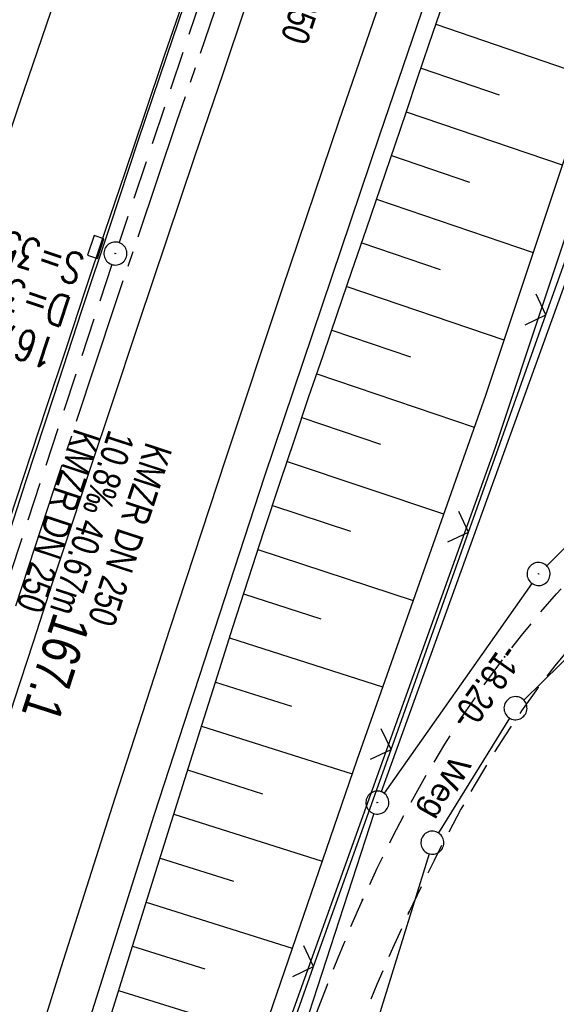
# Model space of a CAD drawing. Extents: x 508892 to 509489, y 458506 to 459473.
# Tile 30 of 63: x 509126 to 509161, y 458906 to 458970. Entities that reach past the tile are written whole.
import ezdxf

# ---------------------------------------------------------------- set-up
doc = ezdxf.new("R2010")
doc.units = 0
doc.header["$LTSCALE"] = 10
doc.header["$MEASUREMENT"] = 0
for name, pattern in [('ACHSE', [5.5, 4, -0.5, 0.5, -0.5]), ('LT00', [0]), ('LT11', [0.3, 0.2, -0.1]), ('STRICHLINIE2', [0.375, 0.25, -0.125])]:
    doc.linetypes.add(name, pattern=pattern)
doc.layers.get('0').update_dxf_attribs({"linetype": 'LT00'})
for name, color, linetype in [('--EK_FBR', 1, 'LT00'), ('--EK_Haltung', 7, 'STRICHLINIE2'), ('--EK_Haltung-Text', 140, 'LT00'), ('--EK_Schacht-Text', 5, 'LT00'), ('--EL_DFK_AB_L', 21, 'LT00'), ('--EL_DFK_AB_P', 7, 'LT00'), ('--EL_Haltung', 182, 'STRICHLINIE2'), ('--EL_Haltung-Text', 182, 'LT00'), ('-AX-093', 35, 'ACHSE'), ('-ST-93-1', 250, 'LT00'), ('ABSTAND', 8, 'LT00'), ('DFK_AB_L', 21, 'LT00'), ('DFK_AB_P', 7, 'LT00'), ('DFK_GZPKT', 250, 'LT00'), ('DFK_KATASTER', 250, 'LT00'), ('FELDWEG_TEXT', 250, 'Continuous'), ('V111_AFBR_BAB', 250, 'LT00'), ('V111_BOESCH', 250, 'LT00'), ('V111_BOSCHUNG', 250, 'LT00'), ('V111_FELDWEG', 250, 'LT11'), ('V111_GRABEN', 250, 'LT00'), ('V111_H_BORD', 8, 'LT00'), ('V111_KA_PRUF', 182, 'LT00'), ('V111_LD_MARK', 250, 'LT00'), ('V111_SINKK', 182, 'LT00'), ('V111_ZAUN', 40, 'LT00')]:
    doc.layers.add(name, color=color, linetype=linetype)
doc.styles.add('Beschrift', font='ARIAL.TTF')
doc.styles.add('Haltungsbeschriftung', font='ARIAL.TTF', dxfattribs={"width": 0.75})
doc.styles.add('schachtbeschriftung', font='romans.shx', dxfattribs={"width": 0.75, "height": 2})
doc.styles.get("Standard").update_dxf_attribs({"font": 'ARIAL.TTF'})

# ---------------------------------------------------------------- blocks, each defined once
blk = doc.blocks.new('SYMB7010')
at = {"color": 0, "linetype": 'ByBlock'}
for points in [[(-0.031408, 0.499213), (-0.093728, 0.49134), (-0.15457, 0.475719), (-0.212975, 0.452595), (-0.268021, 0.422333), (-0.31884, 0.385411), (-0.36463, 0.342411), (-0.40467, 0.29401), (-0.438329, 0.240973), (-0.465074, 0.184136), (-0.484486, 0.124395), (-0.496256, 0.062692), (-0.5002, 0)], [(0.5002, 0), (0.496256, 0.062692), (0.484485, 0.124395), (0.465074, 0.184136), (0.438329, 0.240973), (0.40467, 0.29401), (0.36463, 0.342411), (0.31884, 0.385411), (0.268021, 0.422333), (0.212975, 0.452595), (0.15457, 0.475719), (0.093728, 0.49134), (0.031408, 0.499213), (-0.031408, 0.499213)], [(-0.5002, 0), (-0.496256, -0.062692), (-0.484486, -0.124395), (-0.465075, -0.184136), (-0.438329, -0.240973), (-0.404671, -0.29401), (-0.36463, -0.342411), (-0.31884, -0.385411), (-0.268021, -0.422333), (-0.212975, -0.452595), (-0.154571, -0.475719), (-0.093728, -0.49134), (-0.031408, -0.499213), (0.031408, -0.499213)], [(0.031408, -0.499213), (0.093728, -0.491341), (0.15457, -0.475719), (0.212975, -0.452595), (0.268021, -0.422333), (0.31884, -0.385411), (0.36463, -0.342411), (0.404671, -0.294011), (0.438329, -0.240974), (0.465075, -0.184136), (0.484486, -0.124395), (0.496256, -0.062692), (0.500201, 0)]]:
    blk.add_lwpolyline(points, dxfattribs=at)
blk = doc.blocks.new('SYMB0003')
at = {"color": 0, "linetype": 'ByBlock'}
for p, q in [((-0.015712, 0), (0.010166, 0.012015)), ((0, -0.021257), (-0.015712, 0)), ((0.010166, 0.012015), (0, -0.021257))]:
    blk.add_line(p, q, dxfattribs=at)
for points in [[(-0.031395, 0.499013), (-0.093691, 0.491144), (-0.154509, 0.475528), (-0.21289, 0.452414), (-0.267913, 0.422164), (-0.318712, 0.385257), (-0.364484, 0.342274), (-0.404509, 0.293893), (-0.438154, 0.240877), (-0.464888, 0.184062), (-0.484292, 0.124345), (-0.496058, 0.062667), (-0.5, 0)], [(0.5, 0), (0.496057, 0.062667), (0.484292, 0.124345), (0.464888, 0.184062), (0.438153, 0.240877), (0.404509, 0.293893), (0.364484, 0.342274), (0.318712, 0.385257), (0.267913, 0.422164), (0.21289, 0.452414), (0.154509, 0.475528), (0.093691, 0.491144), (0.031395, 0.499013), (-0.031395, 0.499013)], [(-0.5, 0), (-0.496058, -0.062667), (-0.484292, -0.124345), (-0.464888, -0.184062), (-0.438154, -0.240877), (-0.404509, -0.293893), (-0.364485, -0.342274), (-0.318712, -0.385257), (-0.267914, -0.422164), (-0.21289, -0.452414), (-0.154509, -0.475529), (-0.093691, -0.491144), (-0.031395, -0.499014), (0.031395, -0.499014)], [(0.031395, -0.499014), (0.093691, -0.491144), (0.154509, -0.475529), (0.21289, -0.452414), (0.267914, -0.422164), (0.318712, -0.385257), (0.364485, -0.342274), (0.404509, -0.293893), (0.438154, -0.240877), (0.464889, -0.184062), (0.484292, -0.124345), (0.496058, -0.062667), (0.5, 0)]]:
    blk.add_lwpolyline(points, dxfattribs=at)
blk = doc.blocks.new('SYMB0011')
at = {"color": 0, "linetype": 'ByBlock'}
for p, q in [((0.5, 0), (-0.5, 0)), ((0, 0.5), (0, -0.5))]:
    blk.add_line(p, q, dxfattribs=at)
blk = doc.blocks.new('SYMB0024')
at = {"color": 0, "linetype": 'ByBlock'}
for p, q in [((-0.5, 0.5), (0, 0)), ((0, 0), (0.5, 0.5))]:
    blk.add_line(p, q, dxfattribs=at)
blk = doc.blocks.new('SYMB0652')
at = {"color": 0, "linetype": 'ByBlock'}
blk.add_lwpolyline([(-0.15, -0.075), (0.15, -0.075), (0.15, 0.075), (-0.15, 0.075), (-0.15, -0.075)], dxfattribs=at)

msp = doc.modelspace()

# ---------------------------------------------------------------- linework, layer by layer
at = {"layer": '--EK_FBR', "linetype": 'LT11', "flags": 128}
for points in [[(509295.725, 459263.501), (509295.165, 459262.922), (509294.666, 459262.289), (509294.234, 459261.609), (509293.873, 459260.889), (509292.396, 459257.908), (509290.922, 459254.927), (509289.451, 459251.945), (509287.987, 459248.959), (509286.529, 459245.97), (509285.081, 459242.976), (509283.694, 459240.082), (509282.314, 459237.185), (509280.94, 459234.285), (509279.568, 459231.384), (509278.195, 459228.483), (509276.82, 459225.584), (509275.395, 459222.593), (509273.965, 459219.604), (509272.533, 459216.616), (509271.099, 459213.629), (509269.666, 459210.641), (509268.235, 459207.652), (509266.807, 459204.661), (509265.921, 459202.797), (509265.04, 459200.931), (509264.166, 459199.061), (509263.302, 459197.187), (509262.451, 459195.308), (509261.616, 459193.421), (509260.799, 459191.527), (509260.034, 459189.701), (509259.285, 459187.869), (509258.549, 459186.031), (509257.824, 459184.189), (509257.061, 459182.228), (509256.302, 459180.266), (509255.543, 459178.305), (509254.779, 459176.345), (509254.007, 459174.388), (509253.016, 459171.925), (509252.006, 459169.47), (509250.98, 459167.021), (509249.94, 459164.578), (509248.888, 459162.14), (509247.826, 459159.706), (509246.756, 459157.276), (509245.654, 459154.79), (509244.549, 459152.306), (509243.444, 459149.822), (509242.343, 459147.336), (509241.247, 459144.848), (509239.602, 459141.067), (509237.977, 459137.278), (509236.37, 459133.48), (509234.779, 459129.676), (509233.202, 459125.865), (509231.638, 459122.05), (509230.085, 459118.229), (509228.542, 459114.405), (509227.006, 459110.577), (509225.475, 459106.747), (509223.949, 459102.916), (509222.425, 459099.084), (509220.737, 459094.839), (509219.05, 459090.594), (509217.362, 459086.35), (509215.672, 459082.106), (509214.231, 459078.493), (509212.788, 459074.881), (509211.339, 459071.27), (509209.885, 459067.663), (509208.423, 459064.058), (509206.951, 459060.457), (509205.469, 459056.861), (509204.262, 459053.957), (509203.049, 459051.055), (509201.831, 459048.155), (509200.611, 459045.255), (509199.391, 459042.356), (509198.173, 459039.457), (509196.959, 459036.555), (509195.749, 459033.652), (509194.548, 459030.745), (509193.229, 459027.526), (509191.92, 459024.303), (509190.618, 459021.077), (509189.32, 459017.849), (509188.025, 459014.62), (509183.421, 459002.149), (509183.311, 459001.142), (509183.209, 459000.136), (509183.123, 458999.129), (509183.06, 458998.122), (509183.029, 458997.115), (509183.036, 458996.107), (509183.101, 458994.936), (509183.227, 458993.767), (509183.409, 458992.604), (509183.644, 458991.45), (509183.928, 458990.307), (509184.259, 458989.178), (509184.592, 458988.178), (509184.953, 458987.19), (509185.336, 458986.21), (509185.733, 458985.235), (509186.139, 458984.263), (509186.547, 458983.29), (509186.951, 458982.314), (509187.392, 458981.209), (509187.814, 458980.095), (509188.21, 458978.972), (509188.576, 458977.841), (509188.906, 458976.7), (509189.195, 458975.55), (509189.437, 458974.389), (509189.627, 458973.219), (509189.78, 458971.8), (509189.851, 458970.372), (509189.842, 458968.939), (509189.754, 458967.505), (509189.588, 458966.077), (509189.347, 458964.659), (509189.033, 458963.257), (509188.645, 458961.875), (509188.139, 458960.389), (509187.554, 458958.934), (509186.895, 458957.511), (509186.168, 458956.121), (509185.379, 458954.765), (509184.533, 458953.442), (509183.636, 458952.155), (509182.695, 458950.904), (509181.729, 458949.706), (509180.729, 458948.54), (509179.699, 458947.401), (509178.644, 458946.285), (509177.567, 458945.189), (509176.473, 458944.108), (509175.366, 458943.039), (509174.249, 458941.977), (509173.128, 458940.919), (509172.005, 458939.86), (509170.706, 458938.626), (509169.416, 458937.382), (509168.137, 458936.128), (509166.875, 458934.859), (509165.633, 458933.572), (509164.416, 458932.266), (509163.226, 458930.938), (509162.069, 458929.584), (509160.947, 458928.202), (509159.866, 458926.789), (509158.776, 458925.269), (509157.731, 458923.715), (509156.729, 458922.13), (509155.767, 458920.518), (509154.841, 458918.881), (509153.95, 458917.224), (509153.09, 458915.549), (509152.258, 458913.86), (509151.451, 458912.159), (509150.386, 458909.825), (509149.36, 458907.477), (509148.37, 458905.116), (509147.413, 458902.743), (509146.486, 458900.359), (509145.586, 458897.965), (509144.712, 458895.563), (509143.859, 458893.152), (509143.002, 458890.667), (509142.163, 458888.175), (509141.338, 458885.678), (509140.526, 458883.177), (509139.722, 458880.672), (509138.924, 458878.165), (509138.13, 458875.657), (509137.337, 458873.149), (509136.541, 458870.641), (509135.756, 458868.181), (509134.969, 458865.722), (509134.181, 458863.263), (509133.395, 458860.804), (509132.614, 458858.344), (509131.84, 458855.882), (509131.074, 458853.417), (509130.32, 458850.948), (509129.58, 458848.476), (509128.83, 458845.915), (509128.095, 458843.349), (509127.371, 458840.78), (509126.656, 458838.208), (509125.947, 458835.634), (509125.241, 458833.059), (509124.536, 458830.484), (509123.828, 458827.91), (509123.116, 458825.337), (509122.395, 458822.767), (509121.664, 458820.199), (509120.923, 458817.645), (509120.172, 458815.094), (509119.414, 458812.545), (509118.651, 458809.998), (509117.886, 458807.451), (509117.123, 458804.903), (509116.364, 458802.355), (509115.611, 458799.804), (509114.869, 458797.251), (509114.032, 458794.317), (509113.209, 458791.378), (509112.397, 458788.436), (509111.594, 458785.492), (509110.798, 458782.546), (509110.005, 458779.598), (509109.213, 458776.651), (509108.419, 458773.704), (509107.517, 458770.375), (509106.612, 458767.048), (509105.705, 458763.721), (509104.799, 458760.394), (509103.895, 458757.066), (509102.996, 458753.737), (509102.103, 458750.406), (509101.22, 458747.073), (509100.347, 458743.737), (509099.4, 458740.058), (509098.466, 458736.375), (509097.545, 458732.69), (509096.633, 458729.002), (509095.729, 458725.312), (509094.832, 458721.62), (509093.106, 458714.464), (509091.396, 458707.305), (509089.704, 458700.141), (509088.031, 458692.972), (509087.314, 458689.871), (509086.603, 458686.769), (509085.899, 458683.664), (509085.206, 458680.558), (509084.524, 458677.449), (509083.857, 458674.338), (509083.205, 458671.223), (509082.572, 458668.104), (509081.956, 458664.972), (509081.358, 458661.837), (509080.775, 458658.699), (509080.204, 458655.558), (509079.643, 458652.416), (509079.088, 458649.272), (509078.538, 458646.128), (509077.309, 458639.07), (509076.475, 458634.267), (509075.449, 458628.336), (509074.425, 458622.404), (509073.401, 458616.473), (509072.377, 458610.541), (509071.352, 458604.609), (509070.324, 458598.678), (509069.292, 458592.746), (509068.899, 458590.49), (509068.508, 458588.234), (509068.122, 458585.977), (509067.744, 458583.719), (509067.377, 458581.46), (509067.023, 458579.198), (509066.686, 458576.934), (509066.368, 458574.668), (509066.11, 458572.704), (509065.864, 458570.739), (509065.629, 458568.772), (509065.401, 458566.804), (509065.175, 458564.835), (509064.95, 458562.867), (509064.709, 458560.79), (509064.46, 458558.713), (509064.2, 458556.638), (509063.906, 458554.417), (509063.6, 458552.198), (509063.283, 458549.98), (509062.959, 458547.763), (509062.633, 458545.546), (509062.308, 458543.329), (509062.305, 458543.306)], [(509059.23, 458544.472), (509059.717, 458548.079), (509060.334, 458552.631), (509060.955, 458557.184), (509061.443, 458560.742), (509061.936, 458564.3), (509062.434, 458567.857), (509062.94, 458571.412), (509063.454, 458574.967), (509063.991, 458578.61), (509064.537, 458582.252), (509065.092, 458585.892), (509065.652, 458589.532), (509066.217, 458593.171), (509066.827, 458597.067), (509067.442, 458600.962), (509068.065, 458604.856), (509068.698, 458608.748), (509069.342, 458612.639), (509070, 458616.527), (509070.673, 458620.412), (509071.333, 458624.126), (509072.006, 458627.838), (509072.691, 458631.548), (509073.385, 458635.256), (509074.087, 458638.962), (509074.123, 458639.153), (509074.793, 458642.668), (509075.503, 458646.373), (509076.949, 458653.905), (509078.397, 458661.437), (509079.849, 458668.969), (509080.451, 458672.086), (509081.056, 458675.203), (509081.668, 458678.318), (509082.289, 458681.431), (509082.921, 458684.542), (509083.569, 458687.65), (509084.234, 458690.753), (509084.919, 458693.852), (509085.566, 458696.684), (509086.23, 458699.511), (509086.908, 458702.336), (509087.6, 458705.157), (509088.301, 458707.976), (509089.009, 458710.794), (509089.723, 458713.61), (509090.44, 458716.426), (509091.157, 458719.241), (509091.872, 458722.057), (509092.689, 458725.294), (509093.503, 458728.531), (509094.315, 458731.769), (509095.128, 458735.007), (509095.944, 458738.243), (509096.765, 458741.479), (509097.594, 458744.712), (509098.69, 458748.935), (509099.802, 458753.154), (509100.927, 458757.369), (509102.064, 458761.581), (509103.213, 458765.79), (509104.371, 458769.997), (509105.537, 458774.201), (509106.654, 458778.203), (509107.776, 458782.205), (509108.901, 458786.205), (509110.026, 458790.206), (509111.149, 458794.206), (509112.269, 458798.208), (509113.162, 458801.412), (509114.054, 458804.617), (509114.945, 458807.821), (509115.839, 458811.025), (509116.736, 458814.228), (509117.639, 458817.43), (509118.549, 458820.629), (509119.948, 458825.483), (509121.366, 458830.332), (509122.801, 458835.176), (509124.252, 458840.015), (509125.717, 458844.851), (509127.195, 458849.682), (509128.554, 458854.092), (509129.924, 458858.499), (509131.306, 458862.902), (509132.701, 458867.3), (509134.111, 458871.693), (509135.156, 458874.912), (509136.207, 458878.129), (509137.265, 458881.344), (509138.327, 458884.558), (509139.391, 458887.772), (509140.456, 458890.985), (509141.521, 458894.2), (509142.149, 458896.099), (509142.781, 458897.996), (509143.42, 458899.892), (509144.07, 458901.783), (509144.735, 458903.668), (509145.42, 458905.547), (509146.127, 458907.417), (509146.862, 458909.276), (509147.627, 458911.124), (509148.428, 458912.959), (509149.394, 458915.045), (509150.412, 458917.108), (509151.485, 458919.144), (509152.612, 458921.149), (509153.795, 458923.12), (509155.036, 458925.053), (509156.335, 458926.944), (509157.693, 458928.789), (509158.783, 458930.181), (509159.906, 458931.547), (509161.058, 458932.889), (509162.236, 458934.209), (509163.437, 458935.511), (509164.657, 458936.797), (509165.893, 458938.069), (509167.142, 458939.332), (509168.4, 458940.586), (509169.663, 458941.836), (509170.743, 458942.901), (509171.821, 458943.969), (509172.891, 458945.042), (509173.95, 458946.126), (509174.992, 458947.222), (509176.015, 458948.336), (509177.012, 458949.472), (509177.98, 458950.632), (509178.914, 458951.821), (509179.81, 458953.043), (509180.594, 458954.194), (509181.337, 458955.375), (509182.035, 458956.584), (509182.682, 458957.82), (509183.274, 458959.082), (509183.806, 458960.368), (509184.272, 458961.678), (509184.669, 458963.01), (509184.988, 458964.345), (509185.236, 458965.695), (509185.413, 458967.059), (509185.52, 458968.43), (509185.56, 458969.806), (509185.532, 458971.181), (509185.439, 458972.553), (509185.23, 458974.269), (509184.92, 458975.969), (509184.514, 458977.648), (509184.013, 458979.302), (509183.421, 458980.927), (509182.925, 458982.109), (509182.378, 458983.268), (509181.78, 458984.399), (509181.128, 458985.497), (509180.422, 458986.557), (509179.443, 458987.843), (509178.371, 458989.06), (509177.206, 458990.207), (509176.675, 458990.678), (509176.125, 458991.129), (509175.556, 458991.551), (509174.967, 458991.938), (509174.356, 458992.281), (509173.722, 458992.574), (509173.066, 458992.808)]]:
    msp.add_lwpolyline(points, dxfattribs=at)
at = {"layer": '--EK_FBR'}
msp.add_lwpolyline([(509101.791, 458805.626), (509107.869, 458828.242), (509114.539, 458851.853), (509121.358, 458874.708), (509128.025, 458896.786), (509134.861, 458918.497), (509142.083, 458940.566), (509149.559, 458962.753), (509156.84, 458984.09), (509159.697, 458992.052), (509164.729, 459006.158), (509172.751, 459028.261), (509181.102, 459050.16), (509189.381, 459071.423), (509198.414, 459093.95)], dxfattribs=at)
at = {"layer": '--EK_FBR', "color": 2}
for points in [[(509137.038, 458972.29), (509135.524, 458967.89)], [(509140.826, 458971.105), (509139.336, 458966.715), (509137.504, 458961.305), (509135.678, 458955.892), (509133.858, 458950.478), (509132.046, 458945.061), (509130.772, 458941.236), (509129.503, 458937.409), (509128.241, 458933.58), (509126.986, 458929.749), (509125.74, 458925.914), (509124.504, 458922.077), (509123.147, 458917.822), (509121.802, 458913.562), (509120.469, 458909.3), (509119.146, 458905.034)], [(509135.524, 458967.89), (509134.237, 458964.076), (509132.952, 458960.261), (509131.669, 458956.446), (509130.389, 458952.629), (509129.114, 458948.811), (509127.845, 458944.991), (509125.431, 458937.664), (509123.043, 458930.329), (509120.682, 458922.985), (509117.288, 458912.264), (509113.952, 458901.524)]]:
    msp.add_lwpolyline(points, dxfattribs=at)
at = {"layer": '--EK_Haltung'}
for p, q in [((509145.082, 458992.976), (509132.588, 458955.733)), ((509132.115, 458954.309), (509119.898, 458917.091))]:
    msp.add_line(p, q, dxfattribs=at)
at = {"layer": '--EL_DFK_AB_L'}
for p, q in [((509174.426, 458988.594), (509149.655, 458920.014)), ((509180.369, 458954.6), (509160.421, 458934.709)), ((509159.458, 458933.567), (509149.833, 458919.922)), ((509149.168, 458918.597), (509122.133, 458835.613))]:
    msp.add_line(p, q, dxfattribs=at)
at = {"layer": '--EL_Haltung'}
for p, q in [((509145.082, 458992.976), (509132.588, 458955.733)), ((509132.115, 458954.309), (509119.898, 458917.091))]:
    msp.add_line(p, q, dxfattribs=at)
at = {"layer": '-AX-093', "ltscale": 0.2}
msp.add_lwpolyline([(509179.91, 459082.237), (509175.307, 459070.472), (509170.757, 459058.686), (509166.261, 459046.88), (509161.82, 459035.053), (509157.434, 459023.206), (509153.104, 459011.338), (509148.83, 458999.449), (509144.614, 458987.54), (509140.456, 458975.611), (509136.357, 458963.661), (509132.317, 458951.691), (509128.338, 458939.701), (509124.419, 458927.691), (509120.563, 458915.66), (509116.768, 458903.61)], dxfattribs=at)
at = {"layer": 'DFK_AB_L'}
for p, q in [((509174.426, 458988.594), (509149.655, 458920.014)), ((509180.369, 458954.6), (509160.421, 458934.709)), ((509159.458, 458933.567), (509149.833, 458919.922)), ((509149.168, 458918.597), (509122.133, 458835.613))]:
    msp.add_line(p, q, dxfattribs=at)
at = {"layer": 'DFK_KATASTER'}
for p, q in [((509172.386, 458939.224), (509158.925, 458925.975)), ((509157.996, 458924.812), (509153.375, 458917.338)), ((509152.759, 458915.982), (509127.632, 458834.626))]:
    msp.add_line(p, q, dxfattribs=at)
at = {"layer": 'V111_AFBR_BAB'}
msp.add_lwpolyline([(509101.791, 458805.626), (509107.869, 458828.242), (509114.539, 458851.853), (509121.358, 458874.708), (509128.025, 458896.786), (509134.861, 458918.497), (509142.083, 458940.566), (509149.559, 458962.753), (509156.84, 458984.09), (509159.697, 458992.052), (509164.729, 459006.158), (509172.751, 459028.261), (509181.102, 459050.16), (509189.381, 459071.423), (509198.414, 459093.95)], dxfattribs=at)
at = {"layer": 'V111_AFBR_BAB', "color": 0}
for points in [[(509137.038, 458972.29), (509135.524, 458967.89)], [(509140.826, 458971.105), (509139.336, 458966.715), (509137.504, 458961.305), (509135.678, 458955.892), (509133.858, 458950.478), (509132.046, 458945.061), (509130.772, 458941.236), (509129.503, 458937.409), (509128.241, 458933.58), (509126.986, 458929.749), (509125.74, 458925.914), (509124.504, 458922.077), (509123.147, 458917.822), (509121.802, 458913.562), (509120.469, 458909.3), (509119.146, 458905.034)], [(509135.524, 458967.89), (509134.237, 458964.076), (509132.952, 458960.261), (509131.669, 458956.446), (509130.389, 458952.629), (509129.114, 458948.811), (509127.845, 458944.991), (509125.431, 458937.664), (509123.043, 458930.329), (509120.682, 458922.985), (509117.288, 458912.264), (509113.952, 458901.524)]]:
    msp.add_lwpolyline(points, dxfattribs=at)
at = {"layer": 'V111_BOESCH'}
msp.add_lwpolyline([(509131.896, 458904.966), (509133.261, 458909.342), (509134.63, 458913.715), (509136.002, 458918.088), (509136.994, 458921.247), (509137.989, 458924.405), (509138.989, 458927.562), (509139.995, 458930.716), (509141.01, 458933.868), (509142.036, 458937.017), (509143.075, 458940.161), (509143.996, 458942.909), (509144.925, 458945.655), (509145.861, 458948.398), (509146.802, 458951.139), (509147.744, 458953.88), (509148.686, 458956.62), (509149.625, 458959.361), (509150.558, 458962.102), (509151.289, 458964.265), (509152.019, 458966.428), (509152.751, 458968.59), (509153.487, 458970.751)], dxfattribs=at)
at = {"layer": 'V111_BOSCHUNG'}
for p, q in [((509153.208, 458969.934), (509163.508, 458966.401)), ((509152.24, 458967.081), (509157.332, 458965.348)), ((509151.281, 458964.239), (509161.432, 458960.783)), ((509150.319, 458961.397), (509155.4, 458959.667)), ((509149.35, 458958.558), (509159.532, 458955.091)), ((509148.377, 458955.72), (509153.48, 458953.983)), ((509147.401, 458952.883), (509157.633, 458949.4)), ((509146.426, 458950.046), (509151.555, 458948.3)), ((509145.455, 458947.208), (509155.698, 458943.72)), ((509144.484, 458944.355), (509149.594, 458942.629)), ((509143.522, 458941.501), (509153.71, 458938.086)), ((509142.567, 458938.63), (509147.644, 458936.955)), ((509141.628, 458935.768), (509151.726, 458932.463)), ((509140.694, 458932.89), (509145.715, 458931.273)), ((509139.773, 458930.022), (509149.742, 458926.838)), ((509138.859, 458927.151), (509143.803, 458925.585)), ((509137.953, 458924.291), (509147.756, 458921.187)), ((509137.052, 458921.43), (509141.916, 458919.889)), ((509136.153, 458918.568), (509145.806, 458915.511)), ((509135.254, 458915.705), (509140.043, 458914.189)), ((509134.357, 458912.843), (509143.856, 458909.834)), ((509133.457, 458909.968), (509138.171, 458908.488)), ((509132.558, 458907.093), (509141.914, 458904.182))]:
    msp.add_line(p, q, dxfattribs=at)
at = {"layer": 'V111_FELDWEG', "flags": 128}
for points in [[(509295.725, 459263.501), (509295.165, 459262.922), (509294.666, 459262.289), (509294.234, 459261.609), (509293.873, 459260.889), (509292.396, 459257.908), (509290.922, 459254.927), (509289.451, 459251.945), (509287.987, 459248.959), (509286.529, 459245.97), (509285.081, 459242.976), (509283.694, 459240.082), (509282.314, 459237.185), (509280.94, 459234.285), (509279.568, 459231.384), (509278.195, 459228.483), (509276.82, 459225.584), (509275.395, 459222.593), (509273.965, 459219.604), (509272.533, 459216.616), (509271.099, 459213.629), (509269.666, 459210.641), (509268.235, 459207.652), (509266.807, 459204.661), (509265.921, 459202.797), (509265.04, 459200.931), (509264.166, 459199.061), (509263.302, 459197.187), (509262.451, 459195.308), (509261.616, 459193.421), (509260.799, 459191.527), (509260.034, 459189.701), (509259.285, 459187.869), (509258.549, 459186.031), (509257.824, 459184.189), (509257.061, 459182.228), (509256.302, 459180.266), (509255.543, 459178.305), (509254.779, 459176.345), (509254.007, 459174.388), (509253.016, 459171.925), (509252.006, 459169.47), (509250.98, 459167.021), (509249.94, 459164.578), (509248.888, 459162.14), (509247.826, 459159.706), (509246.756, 459157.276), (509245.654, 459154.79), (509244.549, 459152.306), (509243.444, 459149.822), (509242.343, 459147.336), (509241.247, 459144.848), (509239.602, 459141.067), (509237.977, 459137.278), (509236.37, 459133.48), (509234.779, 459129.676), (509233.202, 459125.865), (509231.638, 459122.05), (509230.085, 459118.229), (509228.542, 459114.405), (509227.006, 459110.577), (509225.475, 459106.747), (509223.949, 459102.916), (509222.425, 459099.084), (509220.737, 459094.839), (509219.05, 459090.594), (509217.362, 459086.35), (509215.672, 459082.106), (509214.231, 459078.493), (509212.788, 459074.881), (509211.339, 459071.27), (509209.885, 459067.663), (509208.423, 459064.058), (509206.951, 459060.457), (509205.469, 459056.861), (509204.262, 459053.957), (509203.049, 459051.055), (509201.831, 459048.155), (509200.611, 459045.255), (509199.391, 459042.356), (509198.173, 459039.457), (509196.959, 459036.555), (509195.749, 459033.652), (509194.548, 459030.745), (509193.229, 459027.526), (509191.92, 459024.303), (509190.618, 459021.077), (509189.32, 459017.849), (509188.025, 459014.62), (509183.421, 459002.149), (509183.311, 459001.142), (509183.209, 459000.136), (509183.123, 458999.129), (509183.06, 458998.122), (509183.029, 458997.115), (509183.036, 458996.107), (509183.101, 458994.936), (509183.227, 458993.767), (509183.409, 458992.604), (509183.644, 458991.45), (509183.928, 458990.307), (509184.259, 458989.178), (509184.592, 458988.178), (509184.953, 458987.19), (509185.336, 458986.21), (509185.733, 458985.235), (509186.139, 458984.263), (509186.547, 458983.29), (509186.951, 458982.314), (509187.392, 458981.209), (509187.814, 458980.095), (509188.21, 458978.972), (509188.576, 458977.841), (509188.906, 458976.7), (509189.195, 458975.55), (509189.437, 458974.389), (509189.627, 458973.219), (509189.78, 458971.8), (509189.851, 458970.372), (509189.842, 458968.939), (509189.754, 458967.505), (509189.588, 458966.077), (509189.347, 458964.659), (509189.033, 458963.257), (509188.645, 458961.875), (509188.139, 458960.389), (509187.554, 458958.934), (509186.895, 458957.511), (509186.168, 458956.121), (509185.379, 458954.765), (509184.533, 458953.442), (509183.636, 458952.155), (509182.695, 458950.904), (509181.729, 458949.706), (509180.729, 458948.54), (509179.699, 458947.401), (509178.644, 458946.285), (509177.567, 458945.189), (509176.473, 458944.108), (509175.366, 458943.039), (509174.249, 458941.977), (509173.128, 458940.919), (509172.005, 458939.86), (509170.706, 458938.626), (509169.416, 458937.382), (509168.137, 458936.128), (509166.875, 458934.859), (509165.633, 458933.572), (509164.416, 458932.266), (509163.226, 458930.938), (509162.069, 458929.584), (509160.947, 458928.202), (509159.866, 458926.789), (509158.776, 458925.269), (509157.731, 458923.715), (509156.729, 458922.13), (509155.767, 458920.518), (509154.841, 458918.881), (509153.95, 458917.224), (509153.09, 458915.549), (509152.258, 458913.86), (509151.451, 458912.159), (509150.386, 458909.825), (509149.36, 458907.477), (509148.37, 458905.116), (509147.413, 458902.743), (509146.486, 458900.359), (509145.586, 458897.965), (509144.712, 458895.563), (509143.859, 458893.152), (509143.002, 458890.667), (509142.163, 458888.175), (509141.338, 458885.678), (509140.526, 458883.177), (509139.722, 458880.672), (509138.924, 458878.165), (509138.13, 458875.657), (509137.337, 458873.149), (509136.541, 458870.641), (509135.756, 458868.181), (509134.969, 458865.722), (509134.181, 458863.263), (509133.395, 458860.804), (509132.614, 458858.344), (509131.84, 458855.882), (509131.074, 458853.417), (509130.32, 458850.948), (509129.58, 458848.476), (509128.83, 458845.915), (509128.095, 458843.349), (509127.371, 458840.78), (509126.656, 458838.208), (509125.947, 458835.634), (509125.241, 458833.059), (509124.536, 458830.484), (509123.828, 458827.91), (509123.116, 458825.337), (509122.395, 458822.767), (509121.664, 458820.199), (509120.923, 458817.645), (509120.172, 458815.094), (509119.414, 458812.545), (509118.651, 458809.998), (509117.886, 458807.451), (509117.123, 458804.903), (509116.364, 458802.355), (509115.611, 458799.804), (509114.869, 458797.251), (509114.032, 458794.317), (509113.209, 458791.378), (509112.397, 458788.436), (509111.594, 458785.492), (509110.798, 458782.546), (509110.005, 458779.598), (509109.213, 458776.651), (509108.419, 458773.704), (509107.517, 458770.375), (509106.612, 458767.048), (509105.705, 458763.721), (509104.799, 458760.394), (509103.895, 458757.066), (509102.996, 458753.737), (509102.103, 458750.406), (509101.22, 458747.073), (509100.347, 458743.737), (509099.4, 458740.058), (509098.466, 458736.375), (509097.545, 458732.69), (509096.633, 458729.002), (509095.729, 458725.312), (509094.832, 458721.62), (509093.106, 458714.464), (509091.396, 458707.305), (509089.704, 458700.141), (509088.031, 458692.972), (509087.314, 458689.871), (509086.603, 458686.769), (509085.899, 458683.664), (509085.206, 458680.558), (509084.524, 458677.449), (509083.857, 458674.338), (509083.205, 458671.223), (509082.572, 458668.104), (509081.956, 458664.972), (509081.358, 458661.837), (509080.775, 458658.699), (509080.204, 458655.558), (509079.643, 458652.416), (509079.088, 458649.272), (509078.538, 458646.128), (509077.505, 458640.198), (509076.475, 458634.267), (509075.449, 458628.336), (509074.425, 458622.404), (509073.401, 458616.473), (509072.377, 458610.541), (509071.352, 458604.61), (509070.324, 458598.678), (509069.292, 458592.746), (509068.899, 458590.49), (509068.508, 458588.234), (509068.122, 458585.977), (509067.744, 458583.719), (509067.377, 458581.46), (509067.023, 458579.198), (509066.686, 458576.935), (509066.368, 458574.668), (509066.11, 458572.704), (509065.864, 458570.739), (509065.629, 458568.772), (509065.401, 458566.804), (509065.175, 458564.835), (509064.95, 458562.867), (509064.709, 458560.789), (509064.46, 458558.713), (509064.2, 458556.638), (509063.906, 458554.417), (509063.599, 458552.198), (509063.283, 458549.98), (509062.959, 458547.763), (509062.633, 458545.546), (509062.308, 458543.329), (509062.305, 458543.306)], [(509059.23, 458544.472), (509059.717, 458548.079), (509060.334, 458552.632), (509060.955, 458557.184), (509061.443, 458560.742), (509061.936, 458564.3), (509062.434, 458567.857), (509062.94, 458571.413), (509063.454, 458574.967), (509063.991, 458578.61), (509064.537, 458582.252), (509065.091, 458585.892), (509065.652, 458589.532), (509066.217, 458593.171), (509066.826, 458597.067), (509067.442, 458600.962), (509068.065, 458604.856), (509068.698, 458608.748), (509069.342, 458612.639), (509070, 458616.527), (509070.673, 458620.412), (509071.333, 458624.126), (509072.006, 458627.838), (509072.691, 458631.548), (509073.385, 458635.256), (509074.087, 458638.962), (509074.793, 458642.668), (509075.503, 458646.373), (509076.949, 458653.905), (509078.397, 458661.437), (509079.849, 458668.969), (509080.451, 458672.086), (509081.056, 458675.203), (509081.668, 458678.318), (509082.289, 458681.431), (509082.921, 458684.542), (509083.569, 458687.65), (509084.234, 458690.753), (509084.919, 458693.852), (509085.566, 458696.684), (509086.23, 458699.511), (509086.908, 458702.336), (509087.6, 458705.157), (509088.301, 458707.976), (509089.009, 458710.794), (509089.723, 458713.61), (509090.44, 458716.426), (509091.157, 458719.241), (509091.872, 458722.057), (509092.689, 458725.294), (509093.503, 458728.531), (509094.315, 458731.769), (509095.128, 458735.007), (509095.944, 458738.243), (509096.765, 458741.479), (509097.594, 458744.712), (509098.69, 458748.935), (509099.802, 458753.154), (509100.927, 458757.369), (509102.064, 458761.581), (509103.213, 458765.79), (509104.371, 458769.997), (509105.537, 458774.201), (509106.654, 458778.203), (509107.776, 458782.205), (509108.901, 458786.205), (509110.026, 458790.206), (509111.149, 458794.206), (509112.269, 458798.208), (509113.162, 458801.412), (509114.054, 458804.617), (509114.945, 458807.821), (509115.839, 458811.025), (509116.736, 458814.228), (509117.639, 458817.43), (509118.549, 458820.629), (509119.948, 458825.483), (509121.366, 458830.332), (509122.801, 458835.176), (509124.252, 458840.015), (509125.717, 458844.851), (509127.195, 458849.682), (509128.554, 458854.092), (509129.924, 458858.499), (509131.306, 458862.902), (509132.701, 458867.3), (509134.111, 458871.693), (509135.156, 458874.912), (509136.207, 458878.129), (509137.265, 458881.344), (509138.327, 458884.558), (509139.391, 458887.772), (509140.456, 458890.985), (509141.521, 458894.2), (509142.149, 458896.099), (509142.781, 458897.996), (509143.42, 458899.892), (509144.07, 458901.783), (509144.735, 458903.668), (509145.42, 458905.547), (509146.127, 458907.417), (509146.862, 458909.276), (509147.627, 458911.124), (509148.428, 458912.959), (509149.394, 458915.045), (509150.412, 458917.108), (509151.485, 458919.144), (509152.612, 458921.149), (509153.795, 458923.12), (509155.036, 458925.053), (509156.335, 458926.944), (509157.693, 458928.789), (509158.783, 458930.181), (509159.906, 458931.547), (509161.058, 458932.889), (509162.236, 458934.209), (509163.437, 458935.511), (509164.657, 458936.797), (509165.893, 458938.069), (509167.142, 458939.332), (509168.4, 458940.586), (509169.663, 458941.836), (509170.743, 458942.901), (509171.821, 458943.969), (509172.891, 458945.042), (509173.95, 458946.126), (509174.992, 458947.222), (509176.015, 458948.336), (509177.012, 458949.472), (509177.98, 458950.632), (509178.914, 458951.821), (509179.81, 458953.043), (509180.594, 458954.194), (509181.337, 458955.375), (509182.035, 458956.584), (509182.682, 458957.82), (509183.274, 458959.082), (509183.806, 458960.368), (509184.272, 458961.678), (509184.669, 458963.01), (509184.988, 458964.345), (509185.236, 458965.695), (509185.413, 458967.059), (509185.52, 458968.43), (509185.56, 458969.806), (509185.532, 458971.181), (509185.439, 458972.553), (509185.23, 458974.269), (509184.92, 458975.969), (509184.514, 458977.648), (509184.013, 458979.302), (509183.421, 458980.927), (509182.925, 458982.109), (509182.378, 458983.268), (509181.78, 458984.399), (509181.128, 458985.497), (509180.422, 458986.557), (509179.443, 458987.843), (509178.371, 458989.06), (509177.206, 458990.207), (509176.675, 458990.678), (509176.125, 458991.129), (509175.556, 458991.551), (509174.967, 458991.938), (509174.356, 458992.281), (509173.722, 458992.574), (509173.066, 458992.808)]]:
    msp.add_lwpolyline(points, dxfattribs=at)
at = {"layer": 'V111_GRABEN'}
for points in [[(509171.553, 458987.077), (509162.093, 458962.762), (509156.427, 458945.788), (509148.056, 458922.059), (509138.123, 458893.145), (509131.102, 458871.591), (509124.802, 458850.282), (509115.09, 458819.41), (509106.762, 458790.884), (509099.605, 458763.39), (509092.821, 458738.561), (509084.241, 458702.343), (509078.121, 458674.612), (509072.519, 458647.663), (509068.148, 458621.385), (509063.228, 458593.231), (509059.033, 458564.893), (509056.325, 458545.573)], [(509057.64, 458545.075), (509060.37, 458564.871), (509064.647, 458593.044), (509069.095, 458621.047), (509073.868, 458647.33), (509079.419, 458674.213), (509085.481, 458701.754), (509094.25, 458738.426), (509100.701, 458763.052), (509107.972, 458790.317), (509116.287, 458818.884), (509125.528, 458849.894), (509132.299, 458871.236), (509139.264, 458892.787), (509149.793, 458922.16), (509157.081, 458942.436), (509163.685, 458962.248), (509172.604, 458986.461)]]:
    msp.add_lwpolyline(points, dxfattribs=at)
at = {"layer": 'V111_H_BORD'}
msp.add_lwpolyline([(509137.541, 458973.346), (509135.672, 458967.839), (509133.818, 458962.326), (509131.977, 458956.809), (509130.15, 458951.288), (509128.333, 458945.763), (509126.527, 458940.234), (509124.729, 458934.702), (509122.939, 458929.168), (509121.155, 458923.631), (509119.376, 458918.093), (509117.601, 458912.553), (509115.828, 458907.013), (509114.057, 458901.472)], dxfattribs=at)
at = {"layer": 'V111_LD_MARK'}
for points in [[(509125.364, 458897.516), (509128.827, 458908.581), (509132.343, 458919.629), (509135.911, 458930.661), (509139.53, 458941.676), (509143.199, 458952.675), (509146.918, 458963.657), (509150.687, 458974.623), (509154.504, 458985.573), (509158.369, 458996.506), (509162.281, 459007.422), (509166.239, 459018.322), (509170.243, 459029.206), (509174.292, 459040.073), (509178.385, 459050.924), (509182.343, 459061.292), (509186.341, 459071.645), (509190.381, 459081.981)], [(509168.451, 459080.593), (509164.645, 459070.837), (509160.875, 459061.067), (509157.143, 459051.283), (509153.449, 459041.485), (509149.793, 459031.672), (509146.178, 459021.845), (509142.602, 459012.003), (509139.068, 459002.146), (509135.575, 458992.275), (509130.789, 458978.524), (509126.085, 458964.744), (509121.463, 458950.937), (509116.924, 458937.102), (509112.467, 458923.241), (509108.092, 458909.353), (509103.8, 458895.44), (509099.59, 458881.502), (509095.846, 458868.849), (509092.17, 458856.176), (509088.564, 458843.483), (509085.027, 458830.771), (509081.56, 458818.039), (509078.165, 458805.288)]]:
    msp.add_lwpolyline(points, dxfattribs=at)
at = {"layer": 'V111_ZAUN'}
for p, q in [((509160.366, 458951.029), (509165.406, 458965.156)), ((509155.326, 458936.901), (509160.366, 458951.029)), ((509150.286, 458922.773), (509155.326, 458936.901)), ((509145.245, 458908.645), (509150.286, 458922.773)), ((509140.205, 458894.517), (509145.245, 458908.645))]:
    msp.add_line(p, q, dxfattribs=at)

# ---------------------------------------------------------------- block references
at = {"layer": '--EL_DFK_AB_P', "xscale": 1.500000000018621, "yscale": 1.5, "zscale": 1.5, "rotation": 264.7377099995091}
for p in [(509159.89, 458934.179), (509149.4, 458919.31)]:
    msp.add_blockref('SYMB0003', p, dxfattribs=at)
at = {"layer": 'DFK_AB_P', "xscale": 1.500000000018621, "yscale": 1.5, "zscale": 1.5, "rotation": 264.7377099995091}
for p in [(509159.89, 458934.179), (509149.4, 458919.31)]:
    msp.add_blockref('SYMB0003', p, dxfattribs=at)
at = {"layer": 'DFK_GZPKT', "xscale": 1.500000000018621, "yscale": 1.5, "zscale": 1.5, "rotation": 264.7377099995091}
for p in [(509158.39, 458925.45), (509152.98, 458916.7)]:
    msp.add_blockref('SYMB7010', p, dxfattribs=at)
at = {"layer": 'V111_FELDWEG', "xscale": 0.09999999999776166, "yscale": 0.09999999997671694, "zscale": 0.1, "rotation": 249.2379000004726}
for p in [(509157.693, 458928.789), (509159.866, 458926.789), (509148.428, 458912.959), (509151.451, 458912.159)]:
    msp.add_blockref('SYMB0011', p, dxfattribs=at)
at = {"layer": 'V111_KA_PRUF', "xscale": 1.499999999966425, "yscale": 1.5, "zscale": 1.5, "rotation": 249.2379000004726}
msp.add_blockref('SYMB0003', (509132.349, 458955.022), dxfattribs=at)
at = {"layer": 'V111_SINKK', "xscale": 4.499999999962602, "yscale": 4.5, "zscale": 4.5, "rotation": 251.5329790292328}
msp.add_blockref('SYMB0652', (509131.07, 458955.443), dxfattribs=at)
at = {"layer": 'V111_ZAUN', "xscale": 2.099999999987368, "yscale": 2.099999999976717, "zscale": 2.1, "rotation": 70.36400999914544}
for p in [(509160.366, 458951.029), (509155.326, 458936.901), (509150.286, 458922.773), (509145.245, 458908.645)]:
    msp.add_blockref('SYMB0024', p, dxfattribs=at)

# ---------------------------------------------------------------- texts
at = {"layer": '--EK_Haltung-Text', "style": 'Haltungsbeschriftung', "width": 0.75}
for s, rotation, p in [('KMZR DN 250', -108.54697, (509146.982, 458980.682)), ('10.8‰ 40.67m', -108.17292, (509131.925, 458943.631)), ('KMZR DN 250', -108.17292, (509134.358, 458942.833))]:
    msp.add_text(s, height=1.8, rotation=rotation, dxfattribs=at).set_placement(p)
at = {"layer": '--EK_Schacht-Text', "style": 'schachtbeschriftung', "width": 0.75}
for s, p in [('S=357.00', (509130.453, 458954.855)), ('D=358.50', (509129.554, 458952.119)), ('167202', (509128.656, 458949.383))]:
    msp.add_text(s, height=2, rotation=-198.17291, dxfattribs=at).set_placement(p)
at = {"layer": '--EL_Haltung-Text', "style": 'Haltungsbeschriftung', "width": 0.75}
msp.add_text('KMZR DN 250', height=1.8, rotation=-108.17292, dxfattribs=at).set_placement((509129.702, 458943.716))
at = {"layer": '-ST-93-1', "style": 'Beschrift', "width": 0.8}
msp.add_text('  167.1', height=2.5, rotation=-107.92625, dxfattribs=at).set_placement((509128.846, 458933.249))
at = {"layer": 'ABSTAND', "width": 0.75}
msp.add_text(' -18.20-', height=1.8, rotation=-125.20106, dxfattribs=at).set_placement((509157.835, 458930.173))
at = {"layer": 'FELDWEG_TEXT', "insert": (509153.856, 458922.693), "char_height": 1.5, "attachment_point": 7, "rotation": 240.78806, "style": 'Beschrift'}
msp.add_mtext('Weg', dxfattribs=at)

doc.saveas('drawing.dxf')
